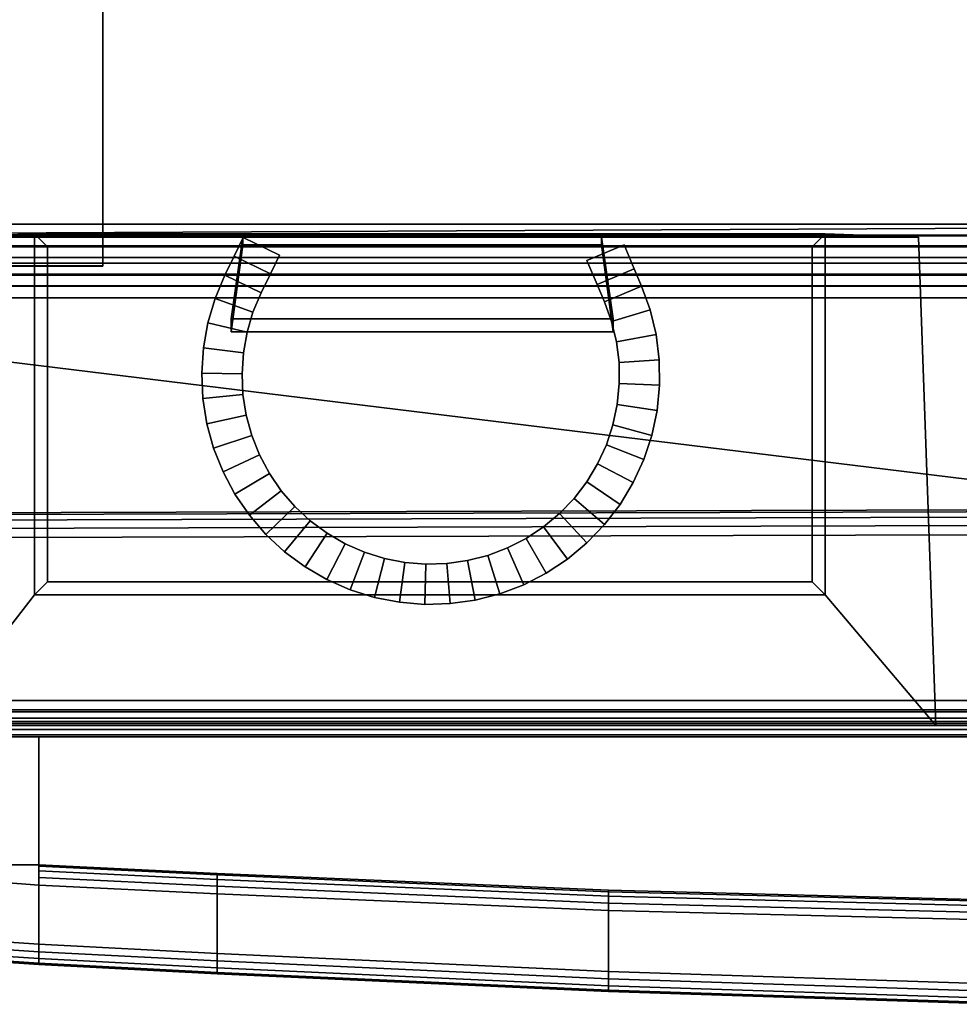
# Model space of a CAD drawing. Extents: x -17.9 to 17.9, y -15.4 to 14.9.
# Tile 2 of 10: x -13.8 to -6.6, y -15.3 to -7.8. Entities that reach past the tile are written whole.
import ezdxf

# ---------------------------------------------------------------- set-up
doc = ezdxf.new("R2010")
doc.units = 0
for name, color, linetype in [('BSH_B36CD50SNB_SYMBOL_-_BODY', 252, 'CONTINUOUS'), ('BSH_B36CD50SNB_SYMBOL_-_DOORS', 252, 'CONTINUOUS'), ('BSH_B36CD50SNB_SYMBOL_-_DRAWER', 252, 'CONTINUOUS'), ('BSH_B36CD50SNB_SYMBOL_-_HAN_1', 252, 'CONTINUOUS'), ('BSH_B36CD50SNB_SYMBOL_-_ICE_1', 252, 'CONTINUOUS'), ('BSH_B36CD50SNB_SYMBOL_-_ICE_2', 252, 'CONTINUOUS'), ('BSH_B36CD50SNB_SYMBOL_-_ICE_3', 47, 'CONTINUOUS'), ('BSH_B36CD50SNB_SYMBOL_-_ICE_CU', 7, 'CONTINUOUS')]:
    doc.layers.add(name, color=color, linetype=linetype)

msp = doc.modelspace()

# ---------------------------------------------------------------- linework, layer by layer
at = {"layer": 'BSH_B36CD50SNB_SYMBOL_-_BODY'}
for points in [[(17.9203, -9.3621, 0.8561), (17.9203, 14.9267, 0.8561), (-17.9203, 14.9267, 0.8561), (-17.9203, -9.3621, 0.8561)], [(17.9203, 14.9267, 69.6971), (17.9203, -9.3621, 69.6971), (-17.9203, -9.3621, 69.6971), (-17.9203, 14.9267, 69.6971)], [(-14.2653, -9.6818, 68.8833), (-13.1894, -9.6818, 68.8833), (-13.1894, -2.012, 68.8833), (-14.2653, -2.012, 68.8833)], [(-14.2653, -2.0151, 69.7871), (-13.1894, -2.0151, 69.7871), (-13.1894, -9.6849, 69.7871), (-14.2653, -9.6849, 69.7871)], [(-13.1894, -9.6849, 69.7871), (-13.1894, -2.0151, 69.7871), (-13.1894, -2.012, 68.8833), (-13.1894, -9.6818, 68.8833)], [(-17.9203, -9.3621, 0.8561), (-17.9203, -9.3621, 69.6971), (17.9203, -9.3621, 69.6971), (17.9203, -9.3621, 0.8561)], [(-14.2653, -9.6849, 69.7871), (-13.1894, -9.6849, 69.7871), (-13.1894, -9.6818, 68.8833), (-14.2653, -9.6818, 68.8833)]]:
    msp.add_3dface(points, dxfattribs=at)
at = {"layer": 'BSH_B36CD50SNB_SYMBOL_-_DOORS'}
for points in [[(-17.3717, -9.4535, 27.7039), (-17.3717, -9.5361, 27.7039), (-0.434, -9.5361, 27.7039), (-0.434, -9.4535, 27.7039)], [(-17.3717, -9.4535, 67.361), (-0.434, -9.4535, 67.361), (-0.434, -9.5361, 67.361), (-17.3717, -9.5361, 67.361)], [(-6.9404, -9.4623, 43.6562), (-7.6549, -9.4376, 43.6461), (-13.7147, -9.4376, 43.6461), (-14.3562, -9.4623, 43.6562)], [(-0.434, -9.5361, 67.361), (-0.5093, -9.5361, 67.2856), (-17.2963, -9.5361, 67.2856), (-17.3717, -9.5361, 67.361)], [(-17.3717, -9.5361, 27.7039), (-17.2963, -9.5361, 27.7793), (-0.5093, -9.5361, 27.7793), (-0.434, -9.5361, 27.7039)], [(-0.5093, -9.5361, 67.2856), (-0.5093, -9.6191, 67.2856), (-17.2963, -9.6191, 67.2856), (-17.2963, -9.5361, 67.2856)], [(-17.2963, -9.5361, 27.7793), (-17.2963, -9.6191, 27.7793), (-0.5093, -9.6191, 27.7793), (-0.5093, -9.5361, 27.7793)], [(-0.434, -9.6191, 67.361), (-0.434, -9.7532, 67.361), (-17.3717, -9.7532, 67.361), (-17.3717, -9.6191, 67.361)], [(-17.3717, -9.6191, 27.7039), (-17.3717, -9.7532, 27.7039), (-0.434, -9.7532, 27.7039), (-0.434, -9.6191, 27.7039)], [(-17.3717, -9.6191, 67.361), (-17.2963, -9.6191, 67.2856), (-0.5093, -9.6191, 67.2856), (-0.434, -9.6191, 67.361)], [(-0.434, -9.6191, 27.7039), (-0.5093, -9.6191, 27.7793), (-17.2963, -9.6191, 27.7793), (-17.3717, -9.6191, 27.7039)], [(-0.434, -9.7532, 67.361), (-0.5093, -9.7532, 67.2856), (-17.2963, -9.7532, 67.2856), (-17.3717, -9.7532, 67.361)], [(-17.3717, -9.7532, 27.7039), (-17.2963, -9.7532, 27.7793), (-0.5093, -9.7532, 27.7793), (-0.434, -9.7532, 27.7039)], [(-0.5093, -9.7532, 67.2856), (-0.5093, -9.8361, 67.2856), (-17.2963, -9.8361, 67.2856), (-17.2963, -9.7532, 67.2856)], [(-17.2963, -9.7532, 27.7793), (-17.2963, -9.8361, 27.7793), (-0.5093, -9.8361, 27.7793), (-0.5093, -9.7532, 27.7793)], [(-17.3717, -9.8361, 67.361), (-0.434, -9.8361, 67.361), (-4.6753, -9.9277, 67.361), (-17.3717, -9.9277, 67.361)], [(-17.3717, -9.8361, 27.7039), (-17.3717, -9.9277, 27.7039), (-0.434, -9.9277, 27.7039), (-0.434, -9.8361, 27.7039)], [(-17.3717, -9.8361, 67.361), (-17.2963, -9.8361, 67.2856), (-0.5093, -9.8361, 67.2856), (-0.434, -9.8361, 67.361)], [(-0.434, -9.8361, 27.7039), (-0.5093, -9.8361, 27.7793), (-17.2963, -9.8361, 27.7793), (-17.3717, -9.8361, 27.7039)], [(-17.9203, -11.5861, 68.692), (-17.9203, -9.9277, 68.692), (-4.692, -11.5478, 68.692)], [(-17.9203, -9.9277, 68.692), (-4.6891, -9.9277, 68.692), (-4.692, -11.5478, 68.692)], [(-17.9203, -9.9277, 68.692), (-17.3717, -9.9277, 67.361), (-4.6753, -9.9277, 67.361), (-4.6891, -9.9277, 68.692)], [(-0.3906, -9.9277, 27.3816), (-0.434, -9.9277, 27.7039), (-17.3717, -9.9277, 27.7039), (-17.7291, -9.9277, 27.3816)], [(-0.3906, -9.9277, 27.3816), (-17.7291, -9.9277, 27.3816), (-17.7291, -13.0124, 27.3816), (-0.3906, -13.0124, 27.3816)], [(-4.692, -11.5478, 69.7874), (-17.9203, -11.5861, 69.7874), (-17.9203, -11.5861, 68.692), (-4.692, -11.5478, 68.692)], [(-4.692, -11.5478, 69.7874), (-4.6864, -11.5611, 69.8578), (-17.9069, -11.5992, 69.8578), (-17.9203, -11.5861, 69.7874)], [(-4.6864, -11.5611, 69.8578), (-4.6688, -11.6034, 69.9227), (-17.8643, -11.6409, 69.9227), (-17.9069, -11.5992, 69.8578)], [(-4.6688, -11.6034, 69.9227), (-4.642, -11.6676, 69.9652), (-17.7995, -11.7043, 69.9652), (-17.8643, -11.6409, 69.9227)], [(-4.642, -11.6676, 69.9652), (-4.6129, -11.7374, 69.9787), (-17.7291, -11.7732, 69.9787), (-17.7995, -11.7043, 69.9652)], [(-4.6129, -11.7374, 69.9787), (-0.3906, -13.0124, 69.9787), (-17.7291, -13.0124, 69.9787), (-17.7291, -11.7732, 69.9787)], [(-0.3906, -13.0124, 69.9787), (-0.3906, -13.0856, 69.9641), (-17.7291, -13.0856, 69.9641), (-17.7291, -13.0124, 69.9787)], [(-17.7291, -13.0124, 27.3816), (-17.7291, -13.0856, 27.3961), (-0.3906, -13.0856, 27.3961), (-0.3906, -13.0124, 27.3816)], [(-0.3906, -13.0856, 69.9641), (-0.3906, -13.1477, 69.9227), (-17.7291, -13.1477, 69.9227), (-17.7291, -13.0856, 69.9641)], [(-17.7291, -13.0856, 27.3961), (-17.7291, -13.1477, 27.4376), (-0.3906, -13.1477, 27.4376), (-0.3906, -13.0856, 27.3961)], [(-0.3906, -13.1477, 69.9227), (-0.3906, -13.1891, 69.8606), (-17.7291, -13.1891, 69.8606), (-17.7291, -13.1477, 69.9227)], [(-17.7291, -13.1477, 27.4376), (-17.7291, -13.1891, 27.4997), (-0.3906, -13.1891, 27.4997), (-0.3906, -13.1477, 27.4376)], [(-0.3906, -13.1891, 69.8606), (-0.3906, -13.2037, 69.7874), (-17.7291, -13.2037, 69.7874), (-17.7291, -13.1891, 69.8606)], [(-17.7291, -13.1891, 27.4997), (-17.7291, -13.2037, 27.5728), (-0.3906, -13.2037, 27.5728), (-0.3906, -13.1891, 27.4997)], [(-0.3906, -13.2037, 69.7874), (-6.8066, -13.2037, 54.6045), (-14.49, -13.2037, 54.6045), (-17.7291, -13.2037, 69.7874)], [(-17.7291, -13.2037, 27.5728), (-14.49, -13.2037, 43.6185), (-6.8066, -13.2037, 43.6185), (-0.3906, -13.2037, 27.5728)], [(-6.8066, -13.2037, 53.503), (-6.8066, -13.2037, 54.6045), (-0.3906, -13.2037, 69.7874)], [(-0.3906, -13.2037, 27.5728), (-6.8066, -13.2037, 43.6185), (-6.8066, -13.2037, 53.503), (-0.3906, -13.2037, 69.7874)]]:
    msp.add_3dface(points, dxfattribs=at)
at = {"layer": 'BSH_B36CD50SNB_SYMBOL_-_DRAWER'}
for points in [[(-17.3717, -9.3634, 2.3329), (-17.3717, -9.446, 2.3329), (-0.0008, -9.446, 2.3329), (-0.0008, -9.3634, 2.3329)], [(-17.2963, -9.446, 2.4082), (-17.3717, -9.3634, 2.3329), (-0.0008, -9.3634, 2.3329)], [(-0.0008, -9.446, 26.4183), (-17.2963, -9.446, 26.4183), (-17.2963, -9.446, 2.4082), (-0.0008, -9.3634, 2.3329)], [(-17.3717, -9.446, 2.3329), (-17.2963, -9.446, 2.4082), (-0.0008, -9.446, 2.4082), (-0.0008, -9.446, 2.3329)], [(-17.2963, -9.446, 2.4082), (-17.2963, -9.529, 2.4082), (-0.0008, -9.529, 2.4082), (-0.0008, -9.446, 2.4082)], [(-0.0008, -9.529, 26.4183), (-17.2963, -9.529, 26.4183), (-17.2963, -9.446, 26.4183), (-0.0008, -9.446, 26.4183)], [(-17.3717, -9.529, 2.3329), (-17.3717, -9.663, 2.3329), (-0.0008, -9.663, 2.3329), (-0.0008, -9.529, 2.3329)], [(-17.3717, -9.529, 26.4936), (-17.2963, -9.529, 26.4183), (-0.0008, -9.529, 26.4183), (-0.0008, -9.529, 26.4936)], [(-0.0008, -9.529, 2.4082), (-17.2963, -9.529, 2.4082), (-17.3717, -9.529, 2.3329), (-0.0008, -9.529, 2.3329)], [(-0.0008, -9.663, 26.4936), (-17.3717, -9.663, 26.4936), (-17.3717, -9.529, 26.4936), (-0.0008, -9.529, 26.4936)], [(-17.3717, -9.663, 2.3329), (-17.2963, -9.663, 2.4082), (-0.0008, -9.663, 2.4082), (-0.0008, -9.663, 2.3329)], [(-0.0008, -9.663, 26.4183), (-17.2963, -9.663, 26.4183), (-17.3717, -9.663, 26.4936), (-0.0008, -9.663, 26.4936)], [(-17.2963, -9.663, 2.4082), (-17.2963, -9.746, 2.4082), (-0.0008, -9.746, 2.4082), (-0.0008, -9.663, 2.4082)], [(-17.2963, -9.746, 26.4183), (-17.2963, -9.663, 26.4183), (-0.0008, -9.663, 26.4183), (-0.0008, -9.746, 26.4183)], [(-17.3717, -9.746, 2.3329), (-17.3717, -9.8376, 2.3329), (-0.0008, -9.8376, 2.3329), (-0.0008, -9.746, 2.3329)], [(-17.3717, -9.746, 26.4936), (-17.2963, -9.746, 26.4183), (-0.0008, -9.746, 26.4183), (-0.0008, -9.746, 26.4936)], [(-0.0008, -9.8376, 26.4936), (-17.3717, -9.8376, 26.4936), (-17.3717, -9.746, 26.4936), (-0.0008, -9.746, 26.4936)], [(-0.0008, -9.746, 2.4082), (-17.2963, -9.746, 2.4082), (-17.3717, -9.746, 2.3329), (-0.0008, -9.746, 2.3329)], [(-17.7291, -9.8376, 1.1753), (-17.7291, -13.1003, 1.1753), (-0.0008, -13.1003, 1.1753), (-0.0008, -9.8376, 1.1753)], [(-0.0008, -13.1003, 26.8824), (-17.7291, -13.1003, 26.8824), (-17.7291, -9.8376, 26.8824), (-0.0008, -9.8376, 26.8824)], [(-0.0008, -9.8376, 1.1753), (-0.0008, -9.8376, 2.3329), (-17.3717, -9.8376, 2.3329), (-17.7291, -9.8376, 1.1753)], [(-0.0008, -9.8376, 26.8824), (-17.7291, -9.8376, 26.8824), (-17.3717, -9.8376, 26.4936), (-0.0008, -9.8376, 26.4936)], [(-17.7291, -13.1735, 26.8678), (-17.7291, -13.1003, 26.8824), (-0.0008, -13.1003, 26.8824), (-0.0008, -13.1735, 26.8678)], [(-0.0008, -13.1003, 1.1753), (-17.7291, -13.1003, 1.1753), (-17.7291, -13.1735, 1.1898), (-0.0008, -13.1735, 1.1898)], [(-17.7291, -13.2356, 26.8263), (-17.7291, -13.1735, 26.8678), (-0.0008, -13.1735, 26.8678), (-0.0008, -13.2356, 26.8263)], [(-0.0008, -13.1735, 1.1898), (-17.7291, -13.1735, 1.1898), (-17.7291, -13.2356, 1.2313), (-0.0008, -13.2356, 1.2313)], [(-17.7291, -13.277, 26.7643), (-17.7291, -13.2356, 26.8263), (-0.0008, -13.2356, 26.8263), (-0.0008, -13.277, 26.7643)], [(-0.0008, -13.2356, 1.2313), (-17.7291, -13.2356, 1.2313), (-17.7291, -13.277, 1.2933), (-0.0008, -13.277, 1.2933)], [(-17.7291, -13.2916, 26.6911), (-17.7291, -13.277, 26.7643), (-0.0008, -13.277, 26.7643), (-0.0008, -13.2916, 26.6911)], [(-0.0008, -13.277, 1.2933), (-17.7291, -13.277, 1.2933), (-17.7291, -13.2916, 1.3665), (-0.0008, -13.2916, 1.3665)], [(-13.6804, -13.2916, 24.5729), (-0.0008, -13.2916, 26.6911), (-0.0008, -13.2916, 1.3665), (-17.7291, -13.2916, 1.3665)], [(-17.7291, -13.2916, 26.6911), (-0.0008, -13.2916, 26.6911), (-13.6804, -13.2916, 25.8184), (-15.7279, -13.2916, 25.8184)], [(-17.7291, -13.2916, 1.3665), (-15.7279, -13.2916, 24.5729), (-13.6804, -13.2916, 24.5729)], [(-0.0008, -13.2916, 26.6911), (-13.6804, -13.2916, 24.5729), (-13.6804, -13.2916, 25.8184)]]:
    msp.add_3dface(points, dxfattribs=at)
at = {"layer": 'BSH_B36CD50SNB_SYMBOL_-_HAN_1'}
for points in [[(-15.7279, -13.2916, 24.6534), (-15.7279, -14.2724, 24.6534), (-13.6804, -14.2724, 24.6534), (-13.6804, -13.2916, 24.6534)], [(-13.6804, -13.2916, 25.8989), (-13.6804, -14.2724, 25.8989), (-15.7279, -14.2724, 25.8989), (-15.7279, -13.2916, 25.8989)], [(-13.6804, -13.2916, 24.6534), (-13.6804, -14.2724, 24.8083), (-13.6804, -14.2724, 25.744), (-13.6804, -13.2916, 25.8989)], [(-13.6804, -13.2916, 24.6534), (-13.6804, -14.2724, 24.6534), (-13.6804, -14.2724, 24.8083)], [(-13.6804, -14.2724, 25.744), (-13.6804, -14.2724, 25.8989), (-13.6804, -13.2916, 25.8989)], [(-15.7279, -14.2724, 24.6534), (-13.6804, -14.4275, 24.6534), (-13.6804, -14.2724, 24.6534)], [(-13.6804, -14.2724, 25.8989), (-13.6804, -14.4275, 25.8989), (-15.7279, -14.2724, 25.8989)], [(-13.6804, -14.4275, 24.6534), (-15.7279, -14.2724, 24.6534), (-15.7279, -14.746, 24.6534), (-13.6804, -14.8817, 24.6534)], [(-13.6804, -14.4275, 25.8989), (-13.6804, -14.8817, 25.8989), (-15.7279, -14.746, 25.8989), (-15.7279, -14.2724, 25.8989)], [(-12.3149, -14.3388, 25.744), (-12.3149, -14.3497, 25.801), (-13.6804, -14.2833, 25.801), (-13.6804, -14.2724, 25.744)], [(-13.6804, -14.2724, 24.6534), (-13.6804, -14.3178, 24.6988), (-13.6804, -14.2833, 24.7513)], [(-13.6804, -14.3704, 25.888), (-13.6804, -14.4275, 25.8989), (-13.6804, -14.2724, 25.8989)], [(-13.6804, -14.2724, 25.8989), (-13.6804, -14.2724, 25.744), (-13.6804, -14.2833, 25.801)], [(-13.6804, -14.2833, 25.801), (-13.6804, -14.3178, 25.8535), (-13.6804, -14.2724, 25.8989)], [(-13.6804, -14.3704, 24.6643), (-13.6804, -14.3178, 24.6988), (-13.6804, -14.2724, 24.6534)], [(-13.6804, -14.4275, 24.6534), (-13.6804, -14.3704, 24.6643), (-13.6804, -14.2724, 24.6534)], [(-13.6804, -14.2833, 24.7513), (-13.6804, -14.2724, 24.8083), (-13.6804, -14.2724, 24.6534)], [(-13.6804, -14.2724, 25.8989), (-13.6804, -14.3178, 25.8535), (-13.6804, -14.3704, 25.888)], [(-12.3149, -14.3497, 24.7513), (-12.3149, -14.3388, 24.8083), (-13.6804, -14.2724, 24.8083), (-13.6804, -14.2833, 24.7513)], [(-12.3149, -14.3388, 25.744), (-13.6804, -14.2724, 25.744), (-13.6804, -14.2724, 24.8083), (-12.3149, -14.3388, 24.8083)], [(-12.3149, -14.3497, 25.801), (-12.3149, -14.3842, 25.8535), (-13.6804, -14.3178, 25.8535), (-13.6804, -14.2833, 25.801)], [(-12.3149, -14.3842, 24.6988), (-12.3149, -14.3497, 24.7513), (-13.6804, -14.2833, 24.7513), (-13.6804, -14.3178, 24.6988)], [(-12.3149, -14.3842, 25.8535), (-12.3149, -14.4367, 25.888), (-13.6804, -14.3704, 25.888), (-13.6804, -14.3178, 25.8535)], [(-12.3149, -14.4367, 24.6643), (-12.3149, -14.3842, 24.6988), (-13.6804, -14.3178, 24.6988), (-13.6804, -14.3704, 24.6643)], [(-12.3149, -14.4367, 25.888), (-12.3149, -14.4938, 25.8989), (-13.6804, -14.4275, 25.8989), (-13.6804, -14.3704, 25.888)], [(-12.3149, -14.4938, 24.6534), (-12.3149, -14.4367, 24.6643), (-13.6804, -14.3704, 24.6643), (-13.6804, -14.4275, 24.6534)], [(-9.3149, -14.4675, 25.744), (-9.3149, -14.4784, 25.801), (-12.3149, -14.3497, 25.801), (-12.3149, -14.3388, 25.744)], [(-9.3149, -14.4784, 24.7513), (-9.3149, -14.4675, 24.8083), (-12.3149, -14.3388, 24.8083), (-12.3149, -14.3497, 24.7513)], [(-12.3149, -14.3388, 24.8083), (-9.3149, -14.4675, 24.8083), (-9.3149, -14.4675, 25.744), (-12.3149, -14.3388, 25.744)], [(-9.3149, -14.4784, 25.801), (-9.3149, -14.5129, 25.8535), (-12.3149, -14.3842, 25.8535), (-12.3149, -14.3497, 25.801)], [(-9.3149, -14.5129, 24.6988), (-9.3149, -14.4784, 24.7513), (-12.3149, -14.3497, 24.7513), (-12.3149, -14.3842, 24.6988)], [(-9.3149, -14.5129, 25.8535), (-9.3149, -14.5654, 25.888), (-12.3149, -14.4367, 25.888), (-12.3149, -14.3842, 25.8535)], [(-9.3149, -14.5654, 24.6643), (-9.3149, -14.5129, 24.6988), (-12.3149, -14.3842, 24.6988), (-12.3149, -14.4367, 24.6643)], [(-12.3149, -14.4938, 24.6534), (-13.6804, -14.4275, 24.6534), (-13.6804, -14.8817, 24.6534), (-12.3149, -14.9527, 24.6534)], [(-12.3149, -14.9527, 25.8989), (-13.6804, -14.8817, 25.8989), (-13.6804, -14.4275, 25.8989), (-12.3149, -14.4938, 25.8989)], [(-9.3149, -14.6224, 24.6534), (-9.3149, -14.5654, 24.6643), (-12.3149, -14.4367, 24.6643), (-12.3149, -14.4938, 24.6534)], [(-9.3149, -14.5654, 25.888), (-9.3149, -14.6224, 25.8989), (-12.3149, -14.4938, 25.8989), (-12.3149, -14.4367, 25.888)], [(-6.3149, -14.5539, 24.7513), (-6.3149, -14.543, 24.8083), (-9.3149, -14.4675, 24.8083), (-9.3149, -14.4784, 24.7513)], [(-6.3149, -14.543, 25.744), (-9.3149, -14.4675, 25.744), (-9.3149, -14.4675, 24.8083), (-6.3149, -14.543, 24.8083)], [(-6.3149, -14.543, 25.744), (-6.3149, -14.5539, 25.801), (-9.3149, -14.4784, 25.801), (-9.3149, -14.4675, 25.744)], [(-6.3149, -14.5883, 24.6988), (-6.3149, -14.5539, 24.7513), (-9.3149, -14.4784, 24.7513), (-9.3149, -14.5129, 24.6988)], [(-6.3149, -14.5539, 25.801), (-6.3149, -14.5883, 25.8535), (-9.3149, -14.5129, 25.8535), (-9.3149, -14.4784, 25.801)], [(-12.3149, -14.9527, 24.6534), (-9.3149, -15.0896, 24.6534), (-9.3149, -14.6224, 24.6534), (-12.3149, -14.4938, 24.6534)], [(-12.3149, -14.4938, 25.8989), (-9.3149, -14.6224, 25.8989), (-9.3149, -15.0896, 25.8989), (-12.3149, -14.9527, 25.8989)], [(-6.3149, -14.6409, 24.6643), (-6.3149, -14.5883, 24.6988), (-9.3149, -14.5129, 24.6988), (-9.3149, -14.5654, 24.6643)], [(-6.3149, -14.5883, 25.8535), (-6.3149, -14.6409, 25.888), (-9.3149, -14.5654, 25.888), (-9.3149, -14.5129, 25.8535)], [(-6.3149, -14.6409, 25.888), (-6.3149, -14.6979, 25.8989), (-9.3149, -14.6224, 25.8989), (-9.3149, -14.5654, 25.888)], [(-6.3149, -14.6979, 24.6534), (-6.3149, -14.6409, 24.6643), (-9.3149, -14.5654, 24.6643), (-9.3149, -14.6224, 24.6534)], [(-6.3149, -14.6979, 24.6534), (-9.3149, -14.6224, 24.6534), (-9.3149, -15.0896, 24.6534), (-6.3149, -15.1867, 24.6534)], [(-6.3149, -15.1867, 25.8989), (-9.3149, -15.0896, 25.8989), (-9.3149, -14.6224, 25.8989), (-6.3149, -14.6979, 25.8989)], [(-15.7172, -14.8045, 25.8881), (-15.7279, -14.746, 25.8989), (-13.6804, -14.8817, 25.8989), (-13.6804, -14.9388, 25.888)], [(-13.6804, -14.9388, 24.6643), (-13.6804, -14.8817, 24.6534), (-15.7279, -14.746, 24.6534), (-15.7172, -14.8045, 24.6642)], [(-15.6831, -14.8591, 25.8539), (-15.7172, -14.8045, 25.8881), (-13.6804, -14.9388, 25.888), (-13.6804, -14.9914, 25.8535)], [(-13.6804, -14.9914, 24.6988), (-13.6804, -14.9388, 24.6643), (-15.7172, -14.8045, 24.6642), (-15.6831, -14.8591, 24.6983)], [(-15.6309, -14.8967, 25.8017), (-15.6831, -14.8591, 25.8539), (-13.6804, -14.9914, 25.8535), (-13.6804, -15.026, 25.801)], [(-13.6804, -15.026, 24.7513), (-13.6804, -14.9914, 24.6988), (-15.6831, -14.8591, 24.6983), (-15.6309, -14.8967, 24.7506)], [(-15.5734, -14.9113, 25.744), (-15.6309, -14.8967, 25.8017), (-13.6804, -15.026, 25.801), (-13.6804, -15.0369, 25.744)], [(-13.6804, -15.0369, 24.8083), (-13.6804, -15.026, 24.7513), (-15.6309, -14.8967, 24.7506), (-15.5734, -14.9113, 24.8083)], [(-15.5734, -14.9113, 24.8083), (-15.5734, -14.9113, 25.744), (-13.6804, -15.0369, 25.744), (-13.6804, -15.0369, 24.8083)], [(-12.3149, -15.0097, 24.6643), (-12.3149, -14.9527, 24.6534), (-13.6804, -14.8817, 24.6534), (-13.6804, -14.9388, 24.6643)], [(-13.6804, -14.9388, 25.888), (-13.6804, -14.8817, 25.8989), (-12.3149, -14.9527, 25.8989), (-12.3149, -15.0097, 25.888)], [(-12.3149, -15.0623, 24.6988), (-12.3149, -15.0097, 24.6643), (-13.6804, -14.9388, 24.6643), (-13.6804, -14.9914, 24.6988)], [(-13.6804, -14.9914, 25.8535), (-13.6804, -14.9388, 25.888), (-12.3149, -15.0097, 25.888), (-12.3149, -15.0623, 25.8535)], [(-12.3149, -15.0968, 24.7513), (-12.3149, -15.0623, 24.6988), (-13.6804, -14.9914, 24.6988), (-13.6804, -15.026, 24.7513)], [(-13.6804, -15.026, 25.801), (-13.6804, -14.9914, 25.8535), (-12.3149, -15.0623, 25.8535), (-12.3149, -15.0968, 25.801)], [(-12.3149, -15.0097, 25.888), (-12.3149, -14.9527, 25.8989), (-9.3149, -15.0896, 25.8989), (-9.3149, -15.1467, 25.888)], [(-9.3149, -15.1467, 24.6643), (-9.3149, -15.0896, 24.6534), (-12.3149, -14.9527, 24.6534), (-12.3149, -15.0097, 24.6643)], [(-9.3149, -15.1992, 24.6988), (-9.3149, -15.1467, 24.6643), (-12.3149, -15.0097, 24.6643), (-12.3149, -15.0623, 24.6988)], [(-12.3149, -15.0623, 25.8535), (-12.3149, -15.0097, 25.888), (-9.3149, -15.1467, 25.888), (-9.3149, -15.1992, 25.8535)], [(-12.3149, -15.1077, 24.8083), (-12.3149, -15.0968, 24.7513), (-13.6804, -15.026, 24.7513), (-13.6804, -15.0369, 24.8083)], [(-13.6804, -15.0369, 25.744), (-13.6804, -15.026, 25.801), (-12.3149, -15.0968, 25.801), (-12.3149, -15.1077, 25.744)], [(-12.3149, -15.1077, 24.8083), (-13.6804, -15.0369, 24.8083), (-13.6804, -15.0369, 25.744), (-12.3149, -15.1077, 25.744)], [(-9.3149, -15.2338, 24.7513), (-9.3149, -15.1992, 24.6988), (-12.3149, -15.0623, 24.6988), (-12.3149, -15.0968, 24.7513)], [(-12.3149, -15.0968, 25.801), (-12.3149, -15.0623, 25.8535), (-9.3149, -15.1992, 25.8535), (-9.3149, -15.2338, 25.801)], [(-6.3149, -15.2437, 24.6643), (-6.3149, -15.1867, 24.6534), (-9.3149, -15.0896, 24.6534), (-9.3149, -15.1467, 24.6643)], [(-9.3149, -15.1467, 25.888), (-9.3149, -15.0896, 25.8989), (-6.3149, -15.1867, 25.8989), (-6.3149, -15.2437, 25.888)], [(-12.3149, -15.1077, 25.744), (-12.3149, -15.0968, 25.801), (-9.3149, -15.2338, 25.801), (-9.3149, -15.2446, 25.744)], [(-9.3149, -15.2446, 24.8083), (-9.3149, -15.2338, 24.7513), (-12.3149, -15.0968, 24.7513), (-12.3149, -15.1077, 24.8083)], [(-12.3149, -15.1077, 25.744), (-9.3149, -15.2446, 25.744), (-9.3149, -15.2446, 24.8083), (-12.3149, -15.1077, 24.8083)], [(-6.3149, -15.2962, 24.6988), (-6.3149, -15.2437, 24.6643), (-9.3149, -15.1467, 24.6643), (-9.3149, -15.1992, 24.6988)], [(-9.3149, -15.1992, 25.8535), (-9.3149, -15.1467, 25.888), (-6.3149, -15.2437, 25.888), (-6.3149, -15.2962, 25.8535)], [(-6.3149, -15.3307, 24.7513), (-6.3149, -15.2962, 24.6988), (-9.3149, -15.1992, 24.6988), (-9.3149, -15.2338, 24.7513)], [(-9.3149, -15.2338, 25.801), (-9.3149, -15.1992, 25.8535), (-6.3149, -15.2962, 25.8535), (-6.3149, -15.3307, 25.801)], [(-6.3149, -15.3416, 24.8083), (-6.3149, -15.3307, 24.7513), (-9.3149, -15.2338, 24.7513), (-9.3149, -15.2446, 24.8083)], [(-9.3149, -15.2446, 25.744), (-9.3149, -15.2338, 25.801), (-6.3149, -15.3307, 25.801), (-6.3149, -15.3416, 25.744)], [(-6.3149, -15.3416, 24.8083), (-9.3149, -15.2446, 24.8083), (-9.3149, -15.2446, 25.744), (-6.3149, -15.3416, 25.744)]]:
    msp.add_3dface(points, dxfattribs=at)
at = {"layer": 'BSH_B36CD50SNB_SYMBOL_-_ICE_1'}
for points in [[(-11.9063, -9.7423, 52.7405), (-11.8371, -9.6004, 52.7405), (-12.1142, -9.4652, 52.7405), (-12.1835, -9.6072, 52.7405)], [(-12.1835, -9.6072, 52.7405), (-12.1142, -9.4652, 52.7405), (-12.1142, -9.4652, 53.7201), (-12.1835, -9.6072, 53.7201)], [(-12.1835, -9.6072, 53.7201), (-12.1142, -9.4652, 53.7201), (-11.8371, -9.6004, 53.7201), (-11.9063, -9.7423, 53.7201)], [(-11.8371, -9.6004, 53.7201), (-12.1142, -9.4652, 53.7201), (-12.1142, -9.4652, 52.7405), (-11.8371, -9.6004, 52.7405)], [(-9.4806, -9.6412, 53.7201), (-9.4806, -9.6412, 52.7405), (-9.1968, -9.5207, 52.7405), (-9.1968, -9.5207, 53.7201)], [(-9.4021, -9.826, 53.7201), (-9.4806, -9.6412, 53.7201), (-9.1968, -9.5207, 53.7201), (-9.1183, -9.7056, 53.7201)], [(-9.1183, -9.7056, 52.7405), (-9.1968, -9.5207, 52.7405), (-9.4806, -9.6412, 52.7405), (-9.4021, -9.826, 52.7405)], [(-9.1183, -9.7056, 53.7201), (-9.1968, -9.5207, 53.7201), (-9.1968, -9.5207, 52.7405), (-9.1183, -9.7056, 52.7405)], [(-11.9777, -9.8886, 52.7405), (-11.9063, -9.7423, 52.7405), (-12.1835, -9.6072, 52.7405), (-12.2548, -9.7534, 52.7405)], [(-12.2548, -9.7534, 52.7405), (-12.1835, -9.6072, 52.7405), (-12.1835, -9.6072, 53.7201), (-12.2548, -9.7534, 53.7201)], [(-12.2548, -9.7534, 53.7201), (-12.1835, -9.6072, 53.7201), (-11.9063, -9.7423, 53.7201), (-11.9777, -9.8886, 53.7201)], [(-11.9063, -9.7423, 53.7201), (-11.8371, -9.6004, 53.7201), (-11.8371, -9.6004, 52.7405), (-11.9063, -9.7423, 52.7405)], [(-9.4021, -9.826, 52.7405), (-9.4806, -9.6412, 52.7405), (-9.4806, -9.6412, 53.7201), (-9.4021, -9.826, 53.7201)], [(-9.3463, -9.9575, 53.7201), (-9.4021, -9.826, 53.7201), (-9.1183, -9.7056, 53.7201), (-9.0625, -9.837, 53.7201)], [(-9.0625, -9.837, 52.7405), (-9.1183, -9.7056, 52.7405), (-9.4021, -9.826, 52.7405), (-9.3463, -9.9575, 52.7405)], [(-9.0625, -9.837, 53.7201), (-9.1183, -9.7056, 53.7201), (-9.1183, -9.7056, 52.7405), (-9.0625, -9.837, 52.7405)], [(-12.0399, -10.0365, 53.7201), (-12.3303, -9.9329, 53.7201), (-12.2548, -9.7534, 53.7201), (-11.9777, -9.8886, 53.7201)], [(-12.3303, -9.9329, 53.7201), (-12.3303, -9.9329, 52.7405), (-12.2548, -9.7534, 52.7405), (-12.2548, -9.7534, 53.7201)], [(-12.3303, -9.9329, 52.7405), (-12.0399, -10.0365, 52.7405), (-11.9777, -9.8886, 52.7405), (-12.2548, -9.7534, 52.7405)], [(-11.9777, -9.8886, 53.7201), (-11.9063, -9.7423, 53.7201), (-11.9063, -9.7423, 52.7405), (-11.9777, -9.8886, 52.7405)], [(-9.3463, -9.9575, 52.7405), (-9.4021, -9.826, 52.7405), (-9.4021, -9.826, 53.7201), (-9.3463, -9.9575, 53.7201)], [(-9.3463, -9.9575, 53.7201), (-9.0625, -9.837, 53.7201), (-8.9965, -10.0202, 53.7201), (-9.2919, -10.1085, 53.7201)], [(-9.0625, -9.837, 52.7405), (-9.3463, -9.9575, 52.7405), (-9.2919, -10.1085, 52.7405), (-8.9965, -10.0202, 52.7405)], [(-9.0625, -9.837, 53.7201), (-9.0625, -9.837, 52.7405), (-8.9965, -10.0202, 52.7405), (-8.9965, -10.0202, 53.7201)], [(-12.0854, -10.1905, 53.7201), (-12.3855, -10.1197, 53.7201), (-12.3303, -9.9329, 53.7201), (-12.0399, -10.0365, 53.7201)], [(-12.3855, -10.1197, 53.7201), (-12.3855, -10.1197, 52.7405), (-12.3303, -9.9329, 52.7405), (-12.3303, -9.9329, 53.7201)], [(-12.3855, -10.1197, 52.7405), (-12.0854, -10.1905, 52.7405), (-12.0399, -10.0365, 52.7405), (-12.3303, -9.9329, 52.7405)], [(-12.0399, -10.0365, 52.7405), (-12.0399, -10.0365, 53.7201), (-11.9777, -9.8886, 53.7201), (-11.9777, -9.8886, 52.7405)], [(-9.3463, -9.9575, 52.7405), (-9.3463, -9.9575, 53.7201), (-9.2919, -10.1085, 53.7201), (-9.2919, -10.1085, 52.7405)], [(-9.2919, -10.1085, 53.7201), (-8.9965, -10.0202, 53.7201), (-8.9511, -10.2096, 53.7201), (-9.2545, -10.2646, 53.7201)], [(-8.9965, -10.0202, 52.7405), (-9.2919, -10.1085, 52.7405), (-9.2545, -10.2646, 52.7405), (-8.9511, -10.2096, 52.7405)], [(-8.9965, -10.0202, 53.7201), (-8.9965, -10.0202, 52.7405), (-8.9511, -10.2096, 52.7405), (-8.9511, -10.2096, 53.7201)], [(-12.0854, -10.1905, 52.7405), (-12.0854, -10.1905, 53.7201), (-12.0399, -10.0365, 53.7201), (-12.0399, -10.0365, 52.7405)], [(-9.2919, -10.1085, 52.7405), (-9.2919, -10.1085, 53.7201), (-9.2545, -10.2646, 53.7201), (-9.2545, -10.2646, 52.7405)], [(-12.1135, -10.3485, 53.7201), (-12.4196, -10.3113, 53.7201), (-12.3855, -10.1197, 53.7201), (-12.0854, -10.1905, 53.7201)], [(-12.4196, -10.3113, 53.7201), (-12.4196, -10.3113, 52.7405), (-12.3855, -10.1197, 52.7405), (-12.3855, -10.1197, 53.7201)], [(-12.4196, -10.3113, 52.7405), (-12.1135, -10.3485, 52.7405), (-12.0854, -10.1905, 52.7405), (-12.3855, -10.1197, 52.7405)], [(-12.1135, -10.3485, 52.7405), (-12.1135, -10.3485, 53.7201), (-12.0854, -10.1905, 53.7201), (-12.0854, -10.1905, 52.7405)], [(-9.2545, -10.2646, 53.7201), (-8.9511, -10.2096, 53.7201), (-8.9271, -10.4028, 53.7201), (-9.2347, -10.4239, 53.7201)], [(-8.9511, -10.2096, 52.7405), (-9.2545, -10.2646, 52.7405), (-9.2347, -10.4239, 52.7405), (-8.9271, -10.4028, 52.7405)], [(-8.9511, -10.2096, 53.7201), (-8.9511, -10.2096, 52.7405), (-8.9271, -10.4028, 52.7405), (-8.9271, -10.4028, 53.7201)], [(-12.124, -10.5086, 53.7201), (-12.4323, -10.5056, 53.7201), (-12.4196, -10.3113, 53.7201), (-12.1135, -10.3485, 53.7201)], [(-12.4323, -10.5056, 53.7201), (-12.4323, -10.5056, 52.7405), (-12.4196, -10.3113, 52.7405), (-12.4196, -10.3113, 53.7201)], [(-12.4323, -10.5056, 52.7405), (-12.124, -10.5086, 52.7405), (-12.1135, -10.3485, 52.7405), (-12.4196, -10.3113, 52.7405)], [(-9.2545, -10.2646, 52.7405), (-9.2545, -10.2646, 53.7201), (-9.2347, -10.4239, 53.7201), (-9.2347, -10.4239, 52.7405)], [(-12.124, -10.5086, 52.7405), (-12.124, -10.5086, 53.7201), (-12.1135, -10.3485, 53.7201), (-12.1135, -10.3485, 52.7405)], [(-9.2347, -10.4239, 53.7201), (-8.9271, -10.4028, 53.7201), (-8.9246, -10.5975, 53.7201), (-9.2326, -10.5843, 53.7201)], [(-8.9271, -10.4028, 52.7405), (-9.2347, -10.4239, 52.7405), (-9.2326, -10.5843, 52.7405), (-8.9246, -10.5975, 52.7405)], [(-8.9271, -10.4028, 53.7201), (-8.9271, -10.4028, 52.7405), (-8.9246, -10.5975, 52.7405), (-8.9246, -10.5975, 53.7201)], [(-9.2347, -10.4239, 52.7405), (-9.2347, -10.4239, 53.7201), (-9.2326, -10.5843, 53.7201), (-9.2326, -10.5843, 52.7405)], [(-12.1166, -10.669, 53.7201), (-12.4234, -10.7001, 53.7201), (-12.4323, -10.5056, 53.7201), (-12.124, -10.5086, 53.7201)], [(-12.4234, -10.7001, 53.7201), (-12.4234, -10.7001, 52.7405), (-12.4323, -10.5056, 52.7405), (-12.4323, -10.5056, 53.7201)], [(-12.4234, -10.7001, 52.7405), (-12.1166, -10.669, 52.7405), (-12.124, -10.5086, 52.7405), (-12.4323, -10.5056, 52.7405)], [(-12.1166, -10.669, 52.7405), (-12.1166, -10.669, 53.7201), (-12.124, -10.5086, 53.7201), (-12.124, -10.5086, 52.7405)], [(-9.2326, -10.5843, 53.7201), (-8.9246, -10.5975, 53.7201), (-8.9437, -10.7913, 53.7201), (-9.2484, -10.7441, 53.7201)], [(-8.9246, -10.5975, 52.7405), (-9.2326, -10.5843, 52.7405), (-9.2484, -10.7441, 52.7405), (-8.9437, -10.7913, 52.7405)], [(-9.2326, -10.5843, 52.7405), (-9.2326, -10.5843, 53.7201), (-9.2484, -10.7441, 53.7201), (-9.2484, -10.7441, 52.7405)], [(-8.9246, -10.5975, 53.7201), (-8.9246, -10.5975, 52.7405), (-8.9437, -10.7913, 52.7405), (-8.9437, -10.7913, 53.7201)], [(-12.0916, -10.8275, 53.7201), (-12.393, -10.8925, 53.7201), (-12.4234, -10.7001, 53.7201), (-12.1166, -10.669, 53.7201)], [(-12.393, -10.8925, 52.7405), (-12.0916, -10.8275, 52.7405), (-12.1166, -10.669, 52.7405), (-12.4234, -10.7001, 52.7405)], [(-12.393, -10.8925, 53.7201), (-12.393, -10.8925, 52.7405), (-12.4234, -10.7001, 52.7405), (-12.4234, -10.7001, 53.7201)], [(-12.0916, -10.8275, 52.7405), (-12.0916, -10.8275, 53.7201), (-12.1166, -10.669, 53.7201), (-12.1166, -10.669, 52.7405)], [(-9.2484, -10.7441, 53.7201), (-8.9437, -10.7913, 53.7201), (-8.9841, -10.9817, 53.7201), (-9.2817, -10.9011, 53.7201)], [(-8.9437, -10.7913, 52.7405), (-9.2484, -10.7441, 52.7405), (-9.2817, -10.9011, 52.7405), (-8.9841, -10.9817, 52.7405)], [(-9.2484, -10.7441, 52.7405), (-9.2484, -10.7441, 53.7201), (-9.2817, -10.9011, 53.7201), (-9.2817, -10.9011, 52.7405)], [(-12.0491, -10.9823, 53.7201), (-12.3414, -11.0802, 53.7201), (-12.393, -10.8925, 53.7201), (-12.0916, -10.8275, 53.7201)], [(-12.3414, -11.0802, 52.7405), (-12.0491, -10.9823, 52.7405), (-12.0916, -10.8275, 52.7405), (-12.393, -10.8925, 52.7405)], [(-12.0491, -10.9823, 52.7405), (-12.0491, -10.9823, 53.7201), (-12.0916, -10.8275, 53.7201), (-12.0916, -10.8275, 52.7405)], [(-8.9437, -10.7913, 53.7201), (-8.9437, -10.7913, 52.7405), (-8.9841, -10.9817, 52.7405), (-8.9841, -10.9817, 53.7201)], [(-12.3414, -11.0802, 53.7201), (-12.3414, -11.0802, 52.7405), (-12.393, -10.8925, 52.7405), (-12.393, -10.8925, 53.7201)], [(-9.2817, -10.9011, 53.7201), (-8.9841, -10.9817, 53.7201), (-9.0454, -11.1665, 53.7201), (-9.3322, -11.0534, 53.7201)], [(-8.9841, -10.9817, 52.7405), (-9.2817, -10.9011, 52.7405), (-9.3322, -11.0534, 52.7405), (-9.0454, -11.1665, 52.7405)], [(-9.2817, -10.9011, 52.7405), (-9.2817, -10.9011, 53.7201), (-9.3322, -11.0534, 53.7201), (-9.3322, -11.0534, 52.7405)], [(-11.9897, -11.1314, 53.7201), (-12.2694, -11.2611, 53.7201), (-12.3414, -11.0802, 53.7201), (-12.0491, -10.9823, 53.7201)], [(-12.2694, -11.2611, 52.7405), (-11.9897, -11.1314, 52.7405), (-12.0491, -10.9823, 52.7405), (-12.3414, -11.0802, 52.7405)], [(-11.9897, -11.1314, 52.7405), (-11.9897, -11.1314, 53.7201), (-12.0491, -10.9823, 53.7201), (-12.0491, -10.9823, 52.7405)], [(-8.9841, -10.9817, 53.7201), (-8.9841, -10.9817, 52.7405), (-9.0454, -11.1665, 52.7405), (-9.0454, -11.1665, 53.7201)], [(-12.2694, -11.2611, 53.7201), (-12.2694, -11.2611, 52.7405), (-12.3414, -11.0802, 52.7405), (-12.3414, -11.0802, 53.7201)], [(-9.3322, -11.0534, 53.7201), (-9.0454, -11.1665, 53.7201), (-9.1268, -11.3434, 53.7201), (-9.3993, -11.1992, 53.7201)], [(-9.0454, -11.1665, 52.7405), (-9.3322, -11.0534, 52.7405), (-9.3993, -11.1992, 52.7405), (-9.1268, -11.3434, 52.7405)], [(-9.3322, -11.0534, 52.7405), (-9.3322, -11.0534, 53.7201), (-9.3993, -11.1992, 53.7201), (-9.3993, -11.1992, 52.7405)], [(-11.9142, -11.273, 53.7201), (-12.1778, -11.4329, 53.7201), (-12.2694, -11.2611, 53.7201), (-11.9897, -11.1314, 53.7201)], [(-12.1778, -11.4329, 52.7405), (-11.9142, -11.273, 52.7405), (-11.9897, -11.1314, 52.7405), (-12.2694, -11.2611, 52.7405)], [(-11.9142, -11.273, 52.7405), (-11.9142, -11.273, 53.7201), (-11.9897, -11.1314, 53.7201), (-11.9897, -11.1314, 52.7405)], [(-9.0454, -11.1665, 53.7201), (-9.0454, -11.1665, 52.7405), (-9.1268, -11.3434, 52.7405), (-9.1268, -11.3434, 53.7201)], [(-9.3993, -11.1992, 53.7201), (-9.1268, -11.3434, 53.7201), (-9.2273, -11.5102, 53.7201), (-9.4821, -11.3367, 53.7201)], [(-9.1268, -11.3434, 52.7405), (-9.3993, -11.1992, 52.7405), (-9.4821, -11.3367, 52.7405), (-9.2273, -11.5102, 52.7405)], [(-9.3993, -11.1992, 52.7405), (-9.3993, -11.1992, 53.7201), (-9.4821, -11.3367, 53.7201), (-9.4821, -11.3367, 52.7405)], [(-12.1778, -11.4329, 53.7201), (-12.1778, -11.4329, 52.7405), (-12.2694, -11.2611, 52.7405), (-12.2694, -11.2611, 53.7201)], [(-11.8235, -11.4054, 53.7201), (-12.0677, -11.5935, 53.7201), (-12.1778, -11.4329, 53.7201), (-11.9142, -11.273, 53.7201)], [(-12.0677, -11.5935, 52.7405), (-11.8235, -11.4054, 52.7405), (-11.9142, -11.273, 52.7405), (-12.1778, -11.4329, 52.7405)], [(-11.8235, -11.4054, 52.7405), (-11.8235, -11.4054, 53.7201), (-11.9142, -11.273, 53.7201), (-11.9142, -11.273, 52.7405)], [(-9.4821, -11.3367, 53.7201), (-9.2273, -11.5102, 53.7201), (-9.3456, -11.6648, 53.7201), (-9.5797, -11.4641, 53.7201)], [(-9.2273, -11.5102, 52.7405), (-9.4821, -11.3367, 52.7405), (-9.5797, -11.4641, 52.7405), (-9.3456, -11.6648, 52.7405)], [(-9.4821, -11.3367, 52.7405), (-9.4821, -11.3367, 53.7201), (-9.5797, -11.4641, 53.7201), (-9.5797, -11.4641, 52.7405)], [(-9.1268, -11.3434, 53.7201), (-9.1268, -11.3434, 52.7405), (-9.2273, -11.5102, 52.7405), (-9.2273, -11.5102, 53.7201)], [(-12.0677, -11.5935, 53.7201), (-12.0677, -11.5935, 52.7405), (-12.1778, -11.4329, 52.7405), (-12.1778, -11.4329, 53.7201)], [(-11.7186, -11.5269, 53.7201), (-11.9405, -11.741, 53.7201), (-12.0677, -11.5935, 53.7201), (-11.8235, -11.4054, 53.7201)], [(-11.9405, -11.741, 52.7405), (-11.7186, -11.5269, 52.7405), (-11.8235, -11.4054, 52.7405), (-12.0677, -11.5935, 52.7405)], [(-11.7186, -11.5269, 52.7405), (-11.7186, -11.5269, 53.7201), (-11.8235, -11.4054, 53.7201), (-11.8235, -11.4054, 52.7405)], [(-9.5797, -11.4641, 53.7201), (-9.3456, -11.6648, 53.7201), (-9.4804, -11.8054, 53.7201), (-9.6908, -11.58, 53.7201)], [(-9.3456, -11.6648, 52.7405), (-9.5797, -11.4641, 52.7405), (-9.6908, -11.58, 52.7405), (-9.4804, -11.8054, 52.7405)], [(-9.5797, -11.4641, 52.7405), (-9.5797, -11.4641, 53.7201), (-9.6908, -11.58, 53.7201), (-9.6908, -11.58, 52.7405)], [(-11.6009, -11.636, 53.7201), (-11.7977, -11.8734, 53.7201), (-11.9405, -11.741, 53.7201), (-11.7186, -11.5269, 53.7201)], [(-11.7977, -11.8734, 52.7405), (-11.6009, -11.636, 52.7405), (-11.7186, -11.5269, 52.7405), (-11.9405, -11.741, 52.7405)], [(-11.6009, -11.636, 52.7405), (-11.6009, -11.636, 53.7201), (-11.7186, -11.5269, 53.7201), (-11.7186, -11.5269, 52.7405)], [(-9.2273, -11.5102, 53.7201), (-9.2273, -11.5102, 52.7405), (-9.3456, -11.6648, 52.7405), (-9.3456, -11.6648, 53.7201)], [(-11.9405, -11.741, 53.7201), (-11.9405, -11.741, 52.7405), (-12.0677, -11.5935, 52.7405), (-12.0677, -11.5935, 53.7201)], [(-9.6908, -11.58, 53.7201), (-9.4804, -11.8054, 53.7201), (-9.6299, -11.9301, 53.7201), (-9.814, -11.6828, 53.7201)], [(-9.4804, -11.8054, 52.7405), (-9.6908, -11.58, 52.7405), (-9.814, -11.6828, 52.7405), (-9.6299, -11.9301, 52.7405)], [(-9.6908, -11.58, 52.7405), (-9.6908, -11.58, 53.7201), (-9.814, -11.6828, 53.7201), (-9.814, -11.6828, 52.7405)], [(-11.4719, -11.7315, 53.7201), (-11.6412, -11.9892, 53.7201), (-11.7977, -11.8734, 53.7201), (-11.6009, -11.636, 53.7201)], [(-11.6412, -11.9892, 52.7405), (-11.4719, -11.7315, 52.7405), (-11.6009, -11.636, 52.7405), (-11.7977, -11.8734, 52.7405)], [(-11.4719, -11.7315, 52.7405), (-11.4719, -11.7315, 53.7201), (-11.6009, -11.636, 53.7201), (-11.6009, -11.636, 52.7405)], [(-9.814, -11.6828, 53.7201), (-9.6299, -11.9301, 53.7201), (-9.7922, -12.0376, 53.7201), (-9.9478, -11.7714, 53.7201)], [(-9.6299, -11.9301, 52.7405), (-9.814, -11.6828, 52.7405), (-9.9478, -11.7714, 52.7405), (-9.7922, -12.0376, 52.7405)], [(-9.814, -11.6828, 52.7405), (-9.814, -11.6828, 53.7201), (-9.9478, -11.7714, 53.7201), (-9.9478, -11.7714, 52.7405)], [(-9.3456, -11.6648, 53.7201), (-9.3456, -11.6648, 52.7405), (-9.4804, -11.8054, 52.7405), (-9.4804, -11.8054, 53.7201)], [(-11.7977, -11.8734, 53.7201), (-11.7977, -11.8734, 52.7405), (-11.9405, -11.741, 52.7405), (-11.9405, -11.741, 53.7201)], [(-11.3331, -11.812, 53.7201), (-11.4728, -12.0869, 53.7201), (-11.6412, -11.9892, 53.7201), (-11.4719, -11.7315, 53.7201)], [(-11.4728, -12.0869, 52.7405), (-11.3331, -11.812, 52.7405), (-11.4719, -11.7315, 52.7405), (-11.6412, -11.9892, 52.7405)], [(-11.3331, -11.812, 52.7405), (-11.3331, -11.812, 53.7201), (-11.4719, -11.7315, 53.7201), (-11.4719, -11.7315, 52.7405)], [(-11.1862, -11.8767, 53.7201), (-11.2946, -12.1653, 53.7201), (-11.4728, -12.0869, 53.7201), (-11.3331, -11.812, 53.7201)], [(-11.2946, -12.1653, 52.7405), (-11.1862, -11.8767, 52.7405), (-11.3331, -11.812, 52.7405), (-11.4728, -12.0869, 52.7405)], [(-11.1862, -11.8767, 52.7405), (-11.1862, -11.8767, 53.7201), (-11.3331, -11.812, 53.7201), (-11.3331, -11.812, 52.7405)], [(-10.0907, -11.8445, 53.7201), (-9.9655, -12.1263, 53.7201), (-10.1476, -12.1954, 53.7201), (-10.2407, -11.9014, 53.7201)], [(-9.9655, -12.1263, 52.7405), (-10.0907, -11.8445, 52.7405), (-10.2407, -11.9014, 52.7405), (-10.1476, -12.1954, 52.7405)], [(-10.0907, -11.8445, 52.7405), (-10.0907, -11.8445, 53.7201), (-10.2407, -11.9014, 53.7201), (-10.2407, -11.9014, 52.7405)], [(-9.9478, -11.7714, 53.7201), (-9.7922, -12.0376, 53.7201), (-9.9655, -12.1263, 53.7201), (-10.0907, -11.8445, 53.7201)], [(-9.7922, -12.0376, 52.7405), (-9.9478, -11.7714, 52.7405), (-10.0907, -11.8445, 52.7405), (-9.9655, -12.1263, 52.7405)], [(-9.9478, -11.7714, 52.7405), (-9.9478, -11.7714, 53.7201), (-10.0907, -11.8445, 53.7201), (-10.0907, -11.8445, 52.7405)], [(-9.4804, -11.8054, 53.7201), (-9.4804, -11.8054, 52.7405), (-9.6299, -11.9301, 52.7405), (-9.6299, -11.9301, 53.7201)], [(-11.6412, -11.9892, 53.7201), (-11.6412, -11.9892, 52.7405), (-11.7977, -11.8734, 52.7405), (-11.7977, -11.8734, 53.7201)], [(-11.033, -11.9247, 53.7201), (-11.1088, -12.2236, 53.7201), (-11.2946, -12.1653, 53.7201), (-11.1862, -11.8767, 53.7201)], [(-11.1088, -12.2236, 52.7405), (-11.033, -11.9247, 52.7405), (-11.1862, -11.8767, 52.7405), (-11.2946, -12.1653, 52.7405)], [(-11.033, -11.9247, 52.7405), (-11.033, -11.9247, 53.7201), (-11.1862, -11.8767, 53.7201), (-11.1862, -11.8767, 52.7405)], [(-10.2407, -11.9014, 53.7201), (-10.1476, -12.1954, 53.7201), (-10.3362, -12.2438, 53.7201), (-10.3962, -11.9414, 53.7201)], [(-10.1476, -12.1954, 52.7405), (-10.2407, -11.9014, 52.7405), (-10.3962, -11.9414, 52.7405), (-10.3362, -12.2438, 52.7405)], [(-10.2407, -11.9014, 52.7405), (-10.2407, -11.9014, 53.7201), (-10.3962, -11.9414, 53.7201), (-10.3962, -11.9414, 52.7405)], [(-11.4728, -12.0869, 53.7201), (-11.4728, -12.0869, 52.7405), (-11.6412, -11.9892, 52.7405), (-11.6412, -11.9892, 53.7201)], [(-10.8755, -11.9554, 53.7201), (-10.9177, -12.2609, 53.7201), (-11.1088, -12.2236, 53.7201), (-11.033, -11.9247, 53.7201)], [(-10.9177, -12.2609, 52.7405), (-10.8755, -11.9554, 52.7405), (-11.033, -11.9247, 52.7405), (-11.1088, -12.2236, 52.7405)], [(-10.8755, -11.9554, 52.7405), (-10.8755, -11.9554, 53.7201), (-11.033, -11.9247, 53.7201), (-11.033, -11.9247, 52.7405)], [(-10.7155, -11.9685, 53.7201), (-10.7236, -12.2768, 53.7201), (-10.9177, -12.2609, 53.7201), (-10.8755, -11.9554, 53.7201)], [(-10.7236, -12.2768, 52.7405), (-10.7155, -11.9685, 52.7405), (-10.8755, -11.9554, 52.7405), (-10.9177, -12.2609, 52.7405)], [(-10.7155, -11.9685, 52.7405), (-10.7155, -11.9685, 53.7201), (-10.8755, -11.9554, 53.7201), (-10.8755, -11.9554, 52.7405)], [(-10.5551, -11.9638, 53.7201), (-10.529, -12.271, 53.7201), (-10.7236, -12.2768, 53.7201), (-10.7155, -11.9685, 53.7201)], [(-10.529, -12.271, 52.7405), (-10.5551, -11.9638, 52.7405), (-10.7155, -11.9685, 52.7405), (-10.7236, -12.2768, 52.7405)], [(-10.5551, -11.9638, 52.7405), (-10.5551, -11.9638, 53.7201), (-10.7155, -11.9685, 53.7201), (-10.7155, -11.9685, 52.7405)], [(-10.3962, -11.9414, 53.7201), (-10.3362, -12.2438, 53.7201), (-10.529, -12.271, 53.7201), (-10.5551, -11.9638, 53.7201)], [(-10.3362, -12.2438, 52.7405), (-10.3962, -11.9414, 52.7405), (-10.5551, -11.9638, 52.7405), (-10.529, -12.271, 52.7405)], [(-10.3962, -11.9414, 52.7405), (-10.3962, -11.9414, 53.7201), (-10.5551, -11.9638, 53.7201), (-10.5551, -11.9638, 52.7405)], [(-9.6299, -11.9301, 53.7201), (-9.6299, -11.9301, 52.7405), (-9.7922, -12.0376, 52.7405), (-9.7922, -12.0376, 53.7201)], [(-9.7922, -12.0376, 53.7201), (-9.7922, -12.0376, 52.7405), (-9.9655, -12.1263, 52.7405), (-9.9655, -12.1263, 53.7201)], [(-11.2946, -12.1653, 53.7201), (-11.2946, -12.1653, 52.7405), (-11.4728, -12.0869, 52.7405), (-11.4728, -12.0869, 53.7201)], [(-9.9655, -12.1263, 53.7201), (-9.9655, -12.1263, 52.7405), (-10.1476, -12.1954, 52.7405), (-10.1476, -12.1954, 53.7201)], [(-11.1088, -12.2236, 53.7201), (-11.1088, -12.2236, 52.7405), (-11.2946, -12.1653, 52.7405), (-11.2946, -12.1653, 53.7201)], [(-10.9177, -12.2609, 53.7201), (-10.9177, -12.2609, 52.7405), (-11.1088, -12.2236, 52.7405), (-11.1088, -12.2236, 53.7201)], [(-10.1476, -12.1954, 53.7201), (-10.1476, -12.1954, 52.7405), (-10.3362, -12.2438, 52.7405), (-10.3362, -12.2438, 53.7201)], [(-10.7236, -12.2768, 53.7201), (-10.7236, -12.2768, 52.7405), (-10.9177, -12.2609, 52.7405), (-10.9177, -12.2609, 53.7201)], [(-10.529, -12.271, 53.7201), (-10.529, -12.271, 52.7405), (-10.7236, -12.2768, 52.7405), (-10.7236, -12.2768, 53.7201)], [(-10.3362, -12.2438, 53.7201), (-10.3362, -12.2438, 52.7405), (-10.529, -12.271, 52.7405), (-10.529, -12.271, 53.7201)]]:
    msp.add_3dface(points, dxfattribs=at)
at = {"layer": 'BSH_B36CD50SNB_SYMBOL_-_ICE_2'}
for points in [[(-12.1178, -9.4623, 52.5861), (-12.2075, -10.0891, 49.2018), (-9.2795, -10.0891, 49.2018), (-9.3692, -9.4623, 52.5861)], [(-12.2075, -10.1875, 49.2018), (-12.2075, -10.0891, 49.2018), (-12.1178, -9.4623, 52.5861), (-12.1178, -9.5212, 52.5861)], [(-9.3692, -9.4623, 52.5861), (-9.3692, -9.5212, 52.5861), (-12.1178, -9.5212, 52.5861), (-12.1178, -9.4623, 52.5861)], [(-9.2795, -10.0891, 49.2018), (-9.2795, -10.1875, 49.2018), (-9.3692, -9.5212, 52.5861), (-9.3692, -9.4623, 52.5861)], [(-9.2795, -10.1875, 49.2018), (-12.2075, -10.1875, 49.2018), (-12.1178, -9.5212, 52.5861), (-9.3692, -9.5212, 52.5861)], [(-12.2075, -10.0891, 49.2018), (-12.2075, -10.1875, 49.2018), (-9.2795, -10.1875, 49.2018), (-9.2795, -10.0891, 49.2018)]]:
    msp.add_3dface(points, dxfattribs=at)
at = {"layer": 'BSH_B36CD50SNB_SYMBOL_-_ICE_3'}
msp.add_3dface([(-14.49, -13.2037, 53.503), (-14.49, -13.2037, 54.6045), (-6.8066, -13.2037, 54.6045), (-6.8066, -13.2037, 53.503)], dxfattribs=at)
at = {"layer": 'BSH_B36CD50SNB_SYMBOL_-_ICE_CU'}
for points in [[(-0.434, -9.4535, 67.361), (-0.434, -9.4535, 27.7039), (-17.3717, -9.4535, 27.7039), (-17.3717, -9.4535, 67.361)], [(-14.3562, -9.4623, 43.6562), (-13.7147, -9.4376, 43.6461), (-13.7147, -12.2037, 43.6286), (-14.49, -13.2037, 43.6185)], [(-6.8066, -13.2037, 53.503), (-6.9404, -9.4623, 53.503), (-14.3562, -9.4623, 53.503), (-14.49, -13.2037, 53.503)], [(-6.9404, -9.4623, 53.503), (-9.3692, -9.4623, 52.5861), (-12.1178, -9.4623, 52.5861), (-14.3562, -9.4623, 53.503)], [(-14.3562, -9.4623, 53.503), (-12.1178, -9.4623, 52.5861), (-12.2075, -9.4623, 49.2018), (-14.3562, -9.4623, 43.6562)], [(-14.3562, -9.4623, 43.6562), (-12.2075, -9.4623, 49.2018), (-9.2795, -9.4623, 49.2018), (-6.9404, -9.4623, 43.6562)], [(-7.6549, -9.4376, 43.6461), (-7.7549, -9.5376, 43.6455), (-13.6147, -9.5376, 43.6455), (-13.7147, -9.4376, 43.6461)], [(-13.7147, -9.4376, 43.6461), (-13.6147, -9.5376, 43.6455), (-13.6147, -12.1037, 43.6292), (-13.7147, -12.2037, 43.6286)], [(-6.9404, -9.4623, 43.6562), (-9.2795, -9.4623, 49.2018), (-9.3692, -9.4623, 52.5861), (-6.9404, -9.4623, 53.503)], [(-7.6549, -12.2037, 43.6286), (-7.7549, -12.1037, 43.6292), (-7.7549, -9.5376, 43.6455), (-7.6549, -9.4376, 43.6461)], [(-6.8066, -13.2037, 43.6185), (-7.6549, -12.2037, 43.6286), (-7.6549, -9.4376, 43.6461), (-6.9404, -9.4623, 43.6562)], [(-6.8066, -13.2037, 43.6185), (-6.9404, -9.4623, 43.6562), (-6.9404, -9.4623, 53.503), (-6.8066, -13.2037, 53.503)], [(-13.6147, -12.1037, 43.5757), (-13.6147, -9.5376, 43.592), (-7.7549, -9.5376, 43.592), (-7.7549, -12.1037, 43.5757)], [(-7.7549, -9.5376, 43.6455), (-7.7549, -9.5376, 43.592), (-13.6147, -9.5376, 43.592), (-13.6147, -9.5376, 43.6455)], [(-13.6147, -9.5376, 43.6455), (-13.6147, -9.5376, 43.592), (-13.6147, -12.1037, 43.5757), (-13.6147, -12.1037, 43.6292)], [(-7.7549, -12.1037, 43.6292), (-7.7549, -12.1037, 43.5757), (-7.7549, -9.5376, 43.592), (-7.7549, -9.5376, 43.6455)], [(-13.7147, -12.2037, 43.6286), (-13.6147, -12.1037, 43.6292), (-7.7549, -12.1037, 43.6292), (-7.6549, -12.2037, 43.6286)], [(-13.6147, -12.1037, 43.6292), (-13.6147, -12.1037, 43.5757), (-7.7549, -12.1037, 43.5757), (-7.7549, -12.1037, 43.6292)], [(-14.49, -13.2037, 43.6185), (-13.7147, -12.2037, 43.6286), (-7.6549, -12.2037, 43.6286), (-6.8066, -13.2037, 43.6185)]]:
    msp.add_3dface(points, dxfattribs=at)

doc.saveas('drawing.dxf')
